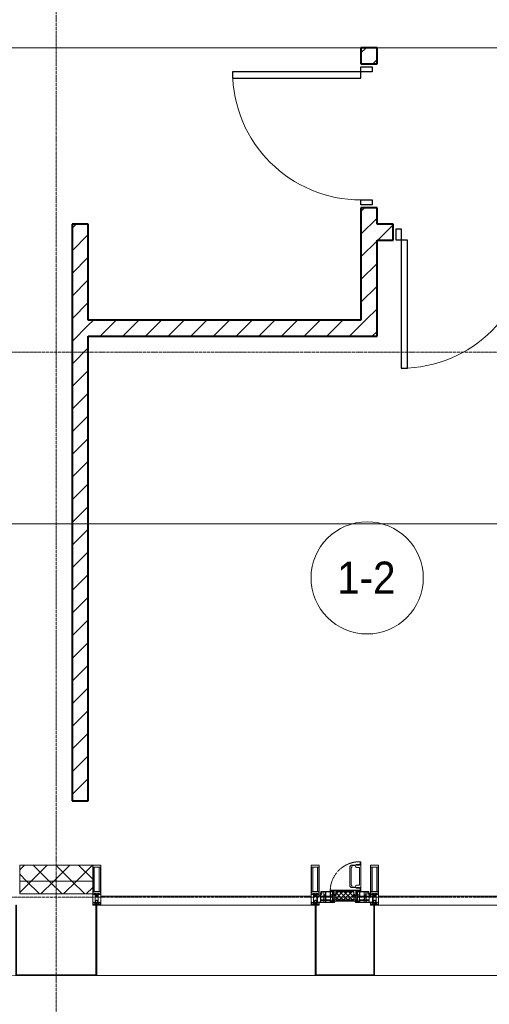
# Model space of a CAD drawing. Header units: millimetres. Extents: x 5617 to 106049, y 7718 to 209339.
# Tile 35 of 63: x 51491 to 54419, y 14731 to 20875. Entities that reach past the tile are written whole.
import ezdxf

# ---------------------------------------------------------------- set-up
doc = ezdxf.new("R2010")
doc.units = ezdxf.units.MM
for name, pattern in [('-D1-02х01', [3, 2, -1]), ('ADSK_Линия сетки', [25, 20, -2.5, 0, -2.5]), ('Линия сетки', [25, 20, -2.5, 0, -2.5])]:
    doc.linetypes.add(name, pattern=pattern)
for name, color, linetype, lineweight in [('Двери', 7, 'Continuous', 18), ('Импосты витража', 7, 'Continuous', 18), ('Колонны', 7, 'Continuous', 18), ('Марки помещений', 7, 'Continuous', 20), ('Окна', 7, 'Continuous', 18), ('Оси', 7, 'Continuous', 9), ('Панели витража', 7, 'Continuous', 18), ('Перекрытия', 7, 'Continuous', 18), ('Стены разрез', 7, 'Continuous', 40), ('Стены штриховка', 7, 'Continuous', 40), ('Форма', 7, 'Continuous', 18), ('Элементы узлов', 7, 'Continuous', 18)]:
    doc.layers.add(name, color=color, linetype=linetype, lineweight=lineweight)
doc.styles.add('Arial_3', font='arial.ttf', dxfattribs={"width": 0.9, "height": 200})
pattern_1 = [(45, (0, 0), (-70.71068, 70.71068), [])]
pattern_2 = [(45, (0, 0), (-70.71068, 70.71068), []), (135, (0, 0), (-70.71068, -70.71068), [])]

# ---------------------------------------------------------------- blocks, each defined once
blk = doc.blocks.new('A_DOR_Door - Вн_3_Одинарная_900x2100-2977806-МКСС_К4_L18_61_500_')
at = {"layer": 'Двери', "color": 253, "lineweight": 30, "true_color": 0xaaaaaa}
for p, q in [((-430, 20), (-400, 20)), ((-430, -50), (-430, 20)), ((-400, 20), (-400, -50)), ((400, -50), (400, 20)), ((400, 20), (430, 20)), ((430, 20), (430, -50)), ((-400, -50), (-430, -50)), ((-400, -50), (-400, -850)), ((-360, -50), (-400, -50)), ((-400, -50), (-400, -850)), ((-360, -850), (-360, -50)), ((430, -50), (400, -50)), ((-400, -850), (-360, -850))]:
    blk.add_line(p, q, dxfattribs=at)
at = {"layer": 'Двери', "color": 254, "lineweight": 9, "true_color": 0xd4d4d4}
blk.add_arc((-400, -50), 800, 270, 0, dxfattribs=at)
blk = doc.blocks.new('135_SLK_K4_AR_rvt-1-МКСС_К4_L18_61_500_')
at = {"layer": 'Стены разрез', "lineweight": 9, "true_color": 0xaaaaaa}
h = blk.add_hatch(dxfattribs=at)
h.set_pattern_fill('FP_3', color=253, style=0, pattern_type=2)
h.set_pattern_definition(pattern_1)
h.paths.add_polyline_path([(127950, 19000), (127950, 19700), (127850, 19700), (127850, 19000)])
h.paths.add_polyline_path([(127950, 20600), (127950, 20700), (127850, 20700), (127850, 20600)])
h = blk.add_hatch(dxfattribs=at)
h.set_pattern_fill('FP_3', color=253, style=0, pattern_type=2)
h.set_pattern_definition(pattern_1)
h.paths.add_polyline_path([(126150, 16000), (126150, 19600), (126050, 19600), (126050, 16000)])
h = blk.add_hatch(dxfattribs=at)
h.set_pattern_fill('FP_3', color=253, style=0, pattern_type=2)
h.set_pattern_definition(pattern_1)
h.paths.add_polyline_path([(129650, 19500), (129750, 19500), (129750, 19600), (128950, 19600), (128950, 19500)])
h.paths.add_polyline_path([(128050, 19500), (128050, 19600), (127950, 19600), (127950, 19500)])
h = blk.add_hatch(dxfattribs=at)
h.set_pattern_fill('FP_3', color=253, style=0, pattern_type=2)
h.set_pattern_definition(pattern_1)
h.paths.add_polyline_path([(127950, 18900), (127950, 19000), (126150, 19000), (126150, 18900)])
at = {"layer": 'Перекрытия', "color": 253, "true_color": 0xaaaaaa}
for p, q in [((127850, 20700), (125150, 20700)), ((130100, 20700), (127950, 20700))]:
    blk.add_line(p, q, dxfattribs=at)
at = {"layer": 'Стены разрез', "color": 253, "true_color": 0xaaaaaa}
for p, q in [((127950, 20700), (127850, 20700)), ((127850, 20700), (127850, 20600)), ((127950, 20600), (127950, 20700)), ((127850, 20600), (127950, 20600)), ((127950, 19700), (127850, 19700)), ((127850, 19700), (127850, 19000)), ((127950, 19600), (127950, 19700)), ((126050, 19600), (126050, 16000)), ((126150, 19600), (126050, 19600)), ((126150, 19000), (126150, 19600)), ((128050, 19600), (127950, 19600)), ((128050, 19500), (128050, 19600)), ((127950, 19000), (127950, 19500)), ((127950, 19500), (128050, 19500)), ((127850, 19000), (126150, 19000)), ((127950, 18900), (127950, 19000)), ((126150, 16000), (126150, 18900)), ((126150, 18900), (127950, 18900)), ((126050, 16000), (126150, 16000))]:
    blk.add_line(p, q, dxfattribs=at)
at = {"layer": 'Двери', "color": 253, "lineweight": 18, "true_color": 0xaaaaaa, "rotation": 270}
blk.add_blockref('A_DOR_Door - Вн_3_Одинарная_900x2100-2977806-МКСС_К4_L18_61_500_', (127900, 20150), dxfattribs=at)
at = {"layer": 'Двери', "color": 253, "lineweight": 18, "true_color": 0xaaaaaa}
blk.add_blockref('A_DOR_Door - Вн_3_Одинарная_900x2100-2977806-МКСС_К4_L18_61_500_', (128500, 19550), dxfattribs=at)
blk = doc.blocks.new('System Panel - A_PAN_Glass-7508020-МКСС_К4_L18_61_500_')
at = {"layer": 'Панели витража', "color": 253, "lineweight": 5, "true_color": 0xaaaaaa}
for p, q in [((656.25, 55), (-656.25, 55)), ((-656.25, 55), (-656.25, 0)), ((-656.25, 0), (656.25, 0)), ((656.25, 0), (656.25, 55))]:
    blk.add_line(p, q, dxfattribs=at)
blk = doc.blocks.new('A_PAN_Створка - 383мм-7508021-МКСС_К4_L18_61_500_')
at = {"layer": 'Панели витража', "lineweight": 5}
h = blk.add_hatch(dxfattribs=at)
h.set_pattern_fill('FP_5', color=256, style=0, pattern_type=2)
h.set_pattern_definition([(45, (-127750, -15350), (-14.1421356, 14.1421356), []), (135, (-127750, -15350), (-14.1421356, -14.1421356), [])])
h.paths.add_polyline_path([(-54.5, 31.8), (54.5, 31.8), (54.9, 34.1), (57.2, 36.4), (57.2, 60.8), (54.6, 63.4), (53.6, 82.7), (-54.6, 81.8), (-54.6, 63.4), (-57.2, 60.8), (-57.2, 36.4), (-54.9, 34.1)])
at = {"layer": 'Окна', "lineweight": 5}
for p, q in [((39.7, 249), (31.1, 240.4)), ((70.1, 249), (39.7, 249)), ((45.9, 246.8), (45, 244.7)), ((63.3, 246.8), (45.9, 246.8)), ((64.1, 245), (63.3, 246.8)), ((70.1, 252.9), (70.1, 249)), ((95.1, 252.9), (70.1, 252.9)), ((74.1, 248.4), (74.1, 252.9)), ((89.1, 248.4), (74.1, 248.4)), ((89.1, 252.9), (89.1, 248.4)), ((93.1, 248.4), (93.1, 252.9)), ((97.9, 248.4), (93.1, 248.4)), ((95.1, 270.5), (95.1, 252.9)), ((99.6, 270.5), (95.1, 270.5)), ((97.9, 262.4), (95.1, 262.4)), ((97.9, 262.4), (97.9, 248.4)), ((99.6, 270.5), (99.6, 87.5)), ((31.1, 117.6), (31.1, 240.4)), ((41.4, 234.2), (39.1, 233.8)), ((39.1, 179), (39.1, 233.8)), ((41.4, 234.2), (43.5, 236.3)), ((45, 244.7), (42.3, 239.8)), ((42.3, 239.8), (43.5, 236.3)), ((64.1, 245), (66.7, 241)), ((66.7, 241), (68.6, 239.7)), ((68.6, 239.7), (68.6, 236.4)), ((68.6, 236.4), (71.1, 233.9)), ((71.1, 233.9), (89.5, 233.9)), ((89.5, 233.9), (90.6, 232.8)), ((90.6, 125.2), (90.6, 232.8)), ((39.1, 179), (39.1, 124.2)), ((41.4, 123.8), (39.1, 124.2)), ((41.4, 123.8), (43.5, 121.7)), ((68.6, 121.6), (71.1, 124.1)), ((71.1, 124.1), (89.5, 124.1)), ((89.5, 124.1), (90.6, 125.2)), ((-153, 73.5), (-150, 73.5)), ((-153, 60), (-153, 73.5)), ((-150, 84), (-78, 84)), ((-150, 73.5), (-150, 84)), ((-91.5, 92), (91.5, 92)), ((-91.5, 87.5), (-91.5, 92)), ((-73.9, 87.5), (-91.5, 87.5)), ((-78, 84), (-78, 23.5)), ((-73.9, 62.5), (-73.9, 87.5)), ((-70, 62.5), (-73.9, 62.5)), ((-70, 32.1), (-70, 62.5)), ((39.7, 109), (31.1, 117.6)), ((70.1, 109), (39.7, 109)), ((42.3, 118.2), (43.5, 121.7)), ((45, 113.3), (42.3, 118.2)), ((45.9, 111.2), (45, 113.3)), ((63.3, 111.2), (45.9, 111.2)), ((64.1, 113), (63.3, 111.2)), ((64.1, 113), (66.7, 117)), ((66.7, 117), (68.6, 118.3)), ((68.6, 118.3), (68.6, 121.6)), ((70, 62.5), (70, 32.1)), ((73.9, 62.5), (70, 62.5)), ((70.1, 105.1), (70.1, 109)), ((95.1, 105.1), (70.1, 105.1)), ((73.9, 87.5), (73.9, 62.5)), ((91.5, 87.5), (73.9, 87.5)), ((74.1, 109.6), (74.1, 105.1)), ((89.1, 109.6), (74.1, 109.6)), ((78, 84), (150, 84)), ((78, 23.5), (78, 84)), ((89.1, 105.1), (89.1, 109.6)), ((91.5, 92), (91.5, 87.5)), ((93.1, 109.6), (93.1, 105.1)), ((97.9, 109.6), (93.1, 109.6)), ((95.1, 87.5), (95.1, 105.1)), ((97.9, 95.6), (95.1, 95.6)), ((99.6, 87.5), (95.1, 87.5)), ((97.9, 95.6), (97.9, 109.6)), ((150, 84), (150, 73.5)), ((150, 73.5), (153, 73.5)), ((153, 73.5), (153, 60)), ((-171, 57), (-156, 57)), ((-171, 17), (-171, 57)), ((-67.9, 17), (-171, 17)), ((-78, 23.5), (-67.9, 23.5)), ((-61.4, 23.5), (-70, 32.1)), ((-67.9, 23.5), (-64.6, 26.8)), ((-67.9, 17), (-67.9, 23.5)), ((-61.4, 23.5), (-67.9, 17)), ((-64.6, 26.8), (-61.4, 23.5)), ((61.4, 23.5), (-61.4, 23.5)), ((70, 32.1), (61.4, 23.5)), ((61.4, 23.5), (64.6, 26.8)), ((67.9, 17), (61.4, 23.5)), ((64.6, 26.8), (67.9, 23.5)), ((67.9, 23.5), (67.9, 17)), ((67.9, 23.5), (78, 23.5)), ((171, 17), (67.9, 17)), ((156, 57), (171, 57)), ((171, 57), (171, 17))]:
    blk.add_line(p, q, dxfattribs=at)
at = {"layer": 'Окна', "color": 253, "lineweight": 5, "true_color": 0xaaaaaa}
for p, q in [((-152, 20), (-152, 73.5)), ((-150.5, 69.5), (-150.5, 73.5)), ((-145, 69.5), (-150.5, 69.5)), ((-150.5, 33.6), (-150.5, 68)), ((-150.5, 68), (-143.5, 68)), ((-148.5, 82.5), (-132.4, 82.5)), ((-148.5, 81), (-148.5, 82.5)), ((-143.5, 81), (-148.5, 81)), ((-145, 69.5), (-145, 79.5)), ((-143.5, 68), (-143.5, 81)), ((-132.4, 56.6), (-132.4, 82.5)), ((-131, 82.5), (-120.8, 82.5)), ((-131, 82.5), (-131, 64.6)), ((-131, 64.6), (-120.8, 64.6)), ((-131, 56.5), (-131, 62.6)), ((-120.8, 62.6), (-131, 62.6)), ((-120.8, 82.5), (-120.8, 64.6)), ((-120.8, 56.5), (-120.8, 62.6)), ((-119.3, 82.5), (-92.5, 82.5)), ((-119.3, 56.6), (-119.3, 82.5)), ((-92.5, 56.6), (-92.5, 82.5)), ((-90.8, 82.5), (-79.5, 82.5)), ((-90.8, 64.6), (-90.8, 82.5)), ((-80.1, 64.6), (-90.8, 64.6)), ((-90.8, 62.7), (-90.8, 56.6)), ((-80.4, 62.7), (-90.8, 62.7)), ((-85, 84), (-85, 87.5)), ((-85, 87.5), (-78, 87.5)), ((-78, 84), (-85, 84)), ((-80.4, 61.1), (-80.4, 62.7)), ((-80.1, 66.1), (-80.1, 64.6)), ((-78, 66.1), (-80.1, 66.1)), ((-79.5, 82.5), (-79.5, 80.6)), ((-79.5, 80.6), (-78, 80.6)), ((-78, 87.5), (-78, 84)), ((-78, 66.1), (-78, 61.1)), ((78, 87.5), (78, 84)), ((85, 87.5), (78, 87.5)), ((78, 84), (85, 84)), ((79.5, 80.6), (78, 80.6)), ((78, 66.1), (78, 61.1)), ((78, 66.1), (80.1, 66.1)), ((90.8, 82.5), (79.5, 82.5)), ((79.5, 82.5), (79.5, 80.6)), ((80.1, 66.1), (80.1, 64.6)), ((80.1, 64.6), (90.8, 64.6)), ((80.4, 62.7), (90.8, 62.7)), ((80.4, 61.1), (80.4, 62.7)), ((85, 84), (85, 87.5)), ((90.8, 64.6), (90.8, 82.5)), ((90.8, 62.7), (90.8, 56.6)), ((119.3, 82.5), (92.5, 82.5)), ((92.5, 56.6), (92.5, 82.5)), ((119.3, 56.6), (119.3, 82.5)), ((120.8, 82.5), (120.8, 64.6)), ((131, 82.5), (120.8, 82.5)), ((131, 64.6), (120.8, 64.6)), ((120.8, 56.5), (120.8, 62.6)), ((120.8, 62.6), (131, 62.6)), ((131, 82.5), (131, 64.6)), ((131, 56.5), (131, 62.6)), ((132.4, 56.6), (132.4, 82.5)), ((148.5, 82.5), (132.4, 82.5)), ((143.5, 81), (148.5, 81)), ((143.5, 68), (143.5, 81)), ((150.5, 68), (143.5, 68)), ((145, 69.5), (145, 79.5)), ((145, 69.5), (150.5, 69.5)), ((148.5, 81), (148.5, 82.5)), ((150.5, 69.5), (150.5, 73.5)), ((150.5, 33.6), (150.5, 68)), ((152, 20), (152, 73.5)), ((-171, 55.5), (-152, 55.5)), ((-171, 18.5), (-153.5, 18.5)), ((-153.5, 18.5), (-152, 20)), ((-150.5, 56.6), (-132.4, 56.6)), ((-136.4, 52.4), (-150.5, 52.4)), ((-136.3, 33.6), (-150.5, 33.6)), ((-150.5, 29.4), (-132.4, 29.4)), ((-150.5, 17), (-150.5, 29.4)), ((-132.4, 18.6), (-150.5, 18.6)), ((-137.2, 54.8), (-135.8, 50.8)), ((-132.5, 54.8), (-137.2, 54.8)), ((-137.2, 31), (-135.8, 35)), ((-132.5, 31), (-137.2, 31)), ((-132.1, 49), (-135.8, 50.8)), ((-132.1, 36.8), (-135.8, 35)), ((-132.5, 53.8), (-133.4, 52)), ((-133.4, 52), (-130.1, 50.4)), ((-133.4, 33.7), (-130.1, 35.3)), ((-132.5, 31.9), (-133.4, 33.7)), ((-132.5, 53.8), (-132.5, 54.8)), ((-132.5, 31.9), (-132.5, 31)), ((-132.4, 29.4), (-132.4, 18.6)), ((-132.1, 49), (-132.1, 36.8)), ((-131, 56.5), (-120.8, 56.5)), ((-131, 55.1), (-131, 52.7)), ((-120.8, 55.1), (-131, 55.1)), ((-129.4, 51.1), (-131, 52.7)), ((-129.4, 34.6), (-131, 33)), ((-131, 30.9), (-131, 33)), ((-120.8, 30.9), (-131, 30.9)), ((-131, 29.5), (-120.8, 29.5)), ((-131, 18.2), (-131, 29.5)), ((-120.8, 18.2), (-131, 18.2)), ((-130.1, 50.4), (-129.4, 51.1)), ((-130.1, 35.3), (-130.1, 50.4)), ((-130.1, 35.3), (-129.4, 34.6)), ((-122.4, 51.1), (-120.8, 52.7)), ((-121.7, 50.4), (-122.4, 51.1)), ((-121.7, 35.3), (-122.4, 34.6)), ((-122.4, 34.6), (-120.8, 33)), ((-118.4, 52), (-121.7, 50.4)), ((-121.7, 35.3), (-121.7, 50.4)), ((-118.4, 33.7), (-121.7, 35.3)), ((-120.8, 55.1), (-120.8, 52.7)), ((-120.8, 30.9), (-120.8, 33)), ((-120.8, 18.2), (-120.8, 29.5)), ((-119.7, 49), (-115.9, 50.8)), ((-119.7, 49), (-119.7, 36.8)), ((-119.7, 36.8), (-115.9, 35)), ((-92.5, 56.6), (-119.3, 56.6)), ((-119.3, 54.8), (-114.6, 54.8)), ((-119.3, 53.8), (-119.3, 54.8)), ((-119.3, 53.8), (-118.4, 52)), ((-119.3, 31.9), (-118.4, 33.7)), ((-119.3, 31.9), (-119.3, 31)), ((-119.3, 31), (-114.6, 31)), ((-92.5, 29.4), (-119.3, 29.4)), ((-119.3, 29.4), (-119.3, 18.6)), ((-119.3, 18.6), (-92.5, 18.6)), ((-114.6, 54.8), (-115.9, 50.8)), ((-114.6, 31), (-115.9, 35)), ((-94.1, 33.5), (-115.4, 33.5)), ((-94.1, 52.5), (-115.3, 52.5)), ((-89.9, 50.9), (-94.1, 52.5)), ((-89.9, 35.1), (-94.1, 33.5)), ((-92.5, 18.6), (-92.5, 29.4)), ((-90.8, 56.6), (-85.9, 56.6)), ((-90.8, 18.5), (-90.8, 29.4)), ((-90.8, 29.4), (-85.9, 29.4)), ((-87.3, 18.5), (-90.8, 18.5)), ((-89.9, 52.2), (-88.6, 53.5)), ((-89.9, 52.2), (-89.9, 50.9)), ((-89.9, 35.1), (-89.9, 50.9)), ((-89.9, 32.5), (-89.9, 35.1)), ((-85.9, 32.5), (-89.9, 32.5)), ((-85.9, 53.5), (-88.6, 53.5)), ((-87.3, 21.9), (-85.9, 21.9)), ((-87.3, 20.4), (-87.3, 21.9)), ((-87.3, 20.4), (-87.3, 18.5)), ((-84.8, 20.4), (-87.3, 20.4)), ((-85.9, 56.6), (-85.9, 53.5)), ((-85.9, 53.5), (-78, 45.6)), ((-85.9, 29.4), (-85.9, 32.5)), ((-85.9, 21.9), (-85.9, 29.4)), ((-85.9, 18.2), (-85.9, 20.4)), ((-75.9, 18.2), (-85.9, 18.2)), ((-83.4, 20.4), (-84.8, 20.4)), ((-70, 33.8), (-83.4, 20.4)), ((-78, 61.1), (-80.4, 61.1)), ((-78, 45.6), (-78, 36.8)), ((-78, 36.8), (-70, 36.8)), ((-75.9, 23.5), (-73, 23.5)), ((-75.9, 21.5), (-75.9, 23.5)), ((-75.9, 21.5), (-75.9, 18.2)), ((-74.9, 21.5), (-75.9, 21.5)), ((-74.9, 17.9), (-74.9, 21.5)), ((-68.9, 17.9), (-74.9, 17.9)), ((-67.2, 29.3), (-73, 23.5)), ((-70, 36.8), (-70, 33.8)), ((-68.9, 21.5), (-68.9, 17.9)), ((-67.9, 21.5), (-68.9, 21.5)), ((-67.9, 23.5), (-64.6, 26.8)), ((-67.9, 21.5), (-67.9, 23.5)), ((-64.6, 26.8), (-67.2, 29.3)), ((64.6, 26.8), (67.2, 29.3)), ((67.9, 23.5), (64.6, 26.8)), ((67.2, 29.3), (73, 23.5)), ((67.9, 21.5), (67.9, 23.5)), ((67.9, 21.5), (68.9, 21.5)), ((68.9, 21.5), (68.9, 17.9)), ((68.9, 17.9), (74.9, 17.9)), ((70, 36.8), (70, 33.8)), ((78, 36.8), (70, 36.8)), ((70, 33.8), (83.4, 20.4)), ((75.9, 23.5), (73, 23.5)), ((74.9, 21.5), (75.9, 21.5)), ((74.9, 17.9), (74.9, 21.5)), ((75.9, 21.5), (75.9, 23.5)), ((75.9, 21.5), (75.9, 18.2)), ((75.9, 18.2), (85.9, 18.2)), ((78, 61.1), (80.4, 61.1)), ((85.9, 53.5), (78, 45.6)), ((78, 45.6), (78, 36.8)), ((83.4, 20.4), (84.8, 20.4)), ((84.8, 20.4), (87.3, 20.4)), ((85.9, 56.6), (85.9, 53.5)), ((90.8, 56.6), (85.9, 56.6)), ((85.9, 53.5), (88.6, 53.5)), ((85.9, 32.5), (89.9, 32.5)), ((85.9, 29.4), (85.9, 32.5)), ((85.9, 21.9), (85.9, 29.4)), ((90.8, 29.4), (85.9, 29.4)), ((87.3, 21.9), (85.9, 21.9)), ((85.9, 18.2), (85.9, 20.4)), ((87.3, 20.4), (87.3, 21.9)), ((87.3, 20.4), (87.3, 18.5)), ((87.3, 18.5), (90.8, 18.5)), ((89.9, 52.2), (88.6, 53.5)), ((89.9, 50.9), (94.1, 52.5)), ((89.9, 52.2), (89.9, 50.9)), ((89.9, 35.1), (89.9, 50.9)), ((89.9, 35.1), (94.1, 33.5)), ((89.9, 32.5), (89.9, 35.1)), ((90.8, 18.5), (90.8, 29.4)), ((92.5, 56.6), (119.3, 56.6)), ((92.5, 18.6), (92.5, 29.4)), ((92.5, 29.4), (119.3, 29.4)), ((119.3, 18.6), (92.5, 18.6)), ((94.1, 52.5), (115.3, 52.5)), ((94.1, 33.5), (115.4, 33.5)), ((114.6, 54.8), (115.9, 50.8)), ((119.3, 54.8), (114.6, 54.8)), ((114.6, 31), (115.9, 35)), ((119.3, 31), (114.6, 31)), ((119.7, 49), (115.9, 50.8)), ((119.7, 36.8), (115.9, 35)), ((119.3, 53.8), (118.4, 52)), ((118.4, 52), (121.7, 50.4)), ((118.4, 33.7), (121.7, 35.3)), ((119.3, 31.9), (118.4, 33.7)), ((119.3, 53.8), (119.3, 54.8)), ((119.3, 31.9), (119.3, 31)), ((119.3, 29.4), (119.3, 18.6)), ((119.7, 49), (119.7, 36.8)), ((131, 56.5), (120.8, 56.5)), ((120.8, 55.1), (120.8, 52.7)), ((120.8, 55.1), (131, 55.1)), ((122.4, 51.1), (120.8, 52.7)), ((122.4, 34.6), (120.8, 33)), ((120.8, 30.9), (120.8, 33)), ((120.8, 30.9), (131, 30.9)), ((120.8, 18.2), (120.8, 29.5)), ((131, 29.5), (120.8, 29.5)), ((120.8, 18.2), (131, 18.2)), ((121.7, 50.4), (122.4, 51.1)), ((121.7, 35.3), (121.7, 50.4)), ((121.7, 35.3), (122.4, 34.6)), ((129.4, 51.1), (131, 52.7)), ((130.1, 50.4), (129.4, 51.1)), ((130.1, 35.3), (129.4, 34.6)), ((129.4, 34.6), (131, 33)), ((133.4, 52), (130.1, 50.4)), ((130.1, 35.3), (130.1, 50.4)), ((133.4, 33.7), (130.1, 35.3)), ((131, 55.1), (131, 52.7)), ((131, 30.9), (131, 33)), ((131, 18.2), (131, 29.5)), ((132.1, 49), (135.8, 50.8)), ((132.1, 49), (132.1, 36.8)), ((132.1, 36.8), (135.8, 35)), ((150.5, 56.6), (132.4, 56.6)), ((150.5, 29.4), (132.4, 29.4)), ((132.4, 29.4), (132.4, 18.6)), ((132.4, 18.6), (150.5, 18.6)), ((132.5, 54.8), (137.2, 54.8)), ((132.5, 53.8), (132.5, 54.8)), ((132.5, 53.8), (133.4, 52)), ((132.5, 31.9), (133.4, 33.7)), ((132.5, 31.9), (132.5, 31)), ((132.5, 31), (137.2, 31)), ((137.2, 54.8), (135.8, 50.8)), ((137.2, 31), (135.8, 35)), ((136.3, 33.6), (150.5, 33.6)), ((136.4, 52.4), (150.5, 52.4)), ((150.5, 17), (150.5, 29.4)), ((171, 55.5), (152, 55.5)), ((153.5, 18.5), (152, 20)), ((171, 18.5), (153.5, 18.5))]:
    blk.add_line(p, q, dxfattribs=at)
at = {"layer": 'Окна', "linetype": '-D1-02х01', "lineweight": 5}
blk.add_arc((91.4, 87.5), 183, 88.85546, 178.59095, dxfattribs=at)
at = {"layer": 'Окна', "lineweight": 5}
for centre, start, end in [((-156, 60), 270, 360), ((156, 60), 180, 270)]:
    blk.add_arc(centre, 3, start, end, dxfattribs=at)
at = {"layer": 'Элементы узлов', "color": 253, "lineweight": 5, "true_color": 0xaaaaaa}
for p, q in [((-91.5, 92), (-91.5, 87.5)), ((-91.5, 92), (91.5, 92)), ((-91.5, 87.5), (-73.9, 87.5)), ((-83.4, 90.3), (-69.4, 90.3)), ((-83.4, 90.3), (-83.4, 87.5)), ((-73.9, 87.5), (-73.9, 62.5)), ((-69.4, 85.5), (-73.9, 85.5)), ((-73.9, 81.5), (-69.4, 81.5)), ((-69.4, 66.5), (-73.9, 66.5)), ((-73.9, 62.5), (-70, 62.5)), ((-70, 62.5), (-70, 32.1)), ((-69.4, 90.3), (-69.4, 85.5)), ((-69.4, 81.5), (-69.4, 66.5)), ((-67.9, 89.3), (-66.9, 90.3)), ((-67.9, 62.5), (-67.9, 89.3)), ((-61.7, 62.5), (-67.9, 62.5)), ((-66.9, 90.3), (-57.4, 90.3)), ((-60.1, 67.7), (-61.7, 64.9)), ((-61.7, 64.9), (-61.7, 62.5)), ((-56.4, 67.7), (-60.1, 67.7)), ((-57.4, 90.3), (-56.4, 89.4)), ((-57.4, 61), (-54.9, 63.5)), ((-54.6, 63.4), (-57.2, 60.8)), ((-56.4, 89.4), (-56.4, 67.7)), ((-53.9, 90.3), (-54.9, 89.3)), ((-54.9, 89.3), (-54.9, 85.6)), ((-54.9, 85.6), (-53.9, 84.6)), ((-54.9, 81.9), (-53.8, 83)), ((-54.9, 63.5), (-54.9, 81.9)), ((-53.6, 82.7), (-54.6, 81.8)), ((-54.6, 81.8), (-54.6, 63.4)), ((53.9, 90.3), (-53.9, 90.3)), ((-53.9, 84.6), (53.9, 84.6)), ((53.8, 83), (-53.8, 83)), ((53.6, 82.7), (-53.6, 82.7)), ((54.6, 81.8), (53.6, 82.7)), ((54.9, 81.9), (53.8, 83)), ((53.9, 90.3), (54.9, 89.3)), ((54.9, 85.6), (53.9, 84.6)), ((54.6, 63.4), (54.6, 81.8)), ((57.2, 60.8), (54.6, 63.4)), ((54.9, 89.3), (54.9, 85.6)), ((54.9, 63.5), (54.9, 81.9)), ((57.4, 61), (54.9, 63.5)), ((57.4, 90.3), (56.4, 89.4)), ((56.4, 89.4), (56.4, 67.7)), ((56.4, 67.7), (60.1, 67.7)), ((66.9, 90.3), (57.4, 90.3)), ((60.1, 67.7), (61.7, 64.9)), ((61.7, 64.9), (61.7, 62.5)), ((61.7, 62.5), (67.9, 62.5)), ((67.9, 89.3), (66.9, 90.3)), ((67.9, 62.5), (67.9, 89.3)), ((69.4, 90.3), (69.4, 85.5)), ((83.4, 90.3), (69.4, 90.3)), ((69.4, 85.5), (73.9, 85.5)), ((69.4, 81.5), (69.4, 66.5)), ((73.9, 81.5), (69.4, 81.5)), ((69.4, 66.5), (73.9, 66.5)), ((70, 62.5), (70, 32.1)), ((73.9, 62.5), (70, 62.5)), ((91.5, 87.5), (73.9, 87.5)), ((73.9, 87.5), (73.9, 62.5)), ((83.4, 90.3), (83.4, 87.5)), ((91.5, 92), (91.5, 87.5)), ((-70, 32.1), (-61.4, 23.5)), ((-66, 56.5), (-67.8, 55.7)), ((-67.8, 55.7), (-67.8, 38.3)), ((-67.8, 38.3), (-65.7, 37.4)), ((-66, 56.5), (-62, 59.1)), ((-65.7, 37.4), (-60.8, 34.7)), ((-62, 59.1), (-60.7, 61)), ((61.4, 23.5), (-61.4, 23.5)), ((-60.8, 34.7), (-57.3, 35.9)), ((-60.7, 61), (-57.4, 61)), ((-55.2, 33.8), (-57.3, 35.9)), ((-57.2, 60.8), (-57.2, 36.4)), ((-57.2, 36.4), (-54.9, 34.1)), ((-55.2, 33.8), (-54.8, 31.5)), ((-54.9, 34.1), (-54.5, 31.8)), ((-53.9, 30.5), (-54.9, 29.5)), ((-54.9, 29.5), (-54.9, 25.8)), ((-54.9, 25.8), (-53.9, 24.8)), ((0, 31.5), (-54.8, 31.5)), ((-54.5, 31.8), (54.5, 31.8)), ((53.9, 30.5), (-53.9, 30.5)), ((-53.9, 24.8), (53.9, 24.8)), ((0, 31.5), (54.8, 31.5)), ((53.9, 30.5), (54.9, 29.5)), ((54.9, 25.8), (53.9, 24.8)), ((54.5, 31.8), (54.9, 34.1)), ((55.2, 33.8), (54.8, 31.5)), ((54.9, 34.1), (57.2, 36.4)), ((54.9, 29.5), (54.9, 25.8)), ((55.2, 33.8), (57.3, 35.9)), ((57.2, 36.4), (57.2, 60.8)), ((60.8, 34.7), (57.3, 35.9)), ((60.7, 61), (57.4, 61)), ((62, 59.1), (60.7, 61)), ((65.7, 37.4), (60.8, 34.7)), ((70, 32.1), (61.4, 23.5)), ((66, 56.5), (62, 59.1)), ((67.8, 38.3), (65.7, 37.4)), ((66, 56.5), (67.8, 55.7)), ((67.8, 55.7), (67.8, 38.3))]:
    blk.add_line(p, q, dxfattribs=at)
blk = doc.blocks.new('Rectangular Mullion - 50Wx250H-2623690-МКСС_К4_L18_61_500_')
at = {"layer": 'Элементы узлов', "color": 253, "lineweight": 5, "true_color": 0xaaaaaa}
for p, q in [((-25, 65.2), (-25, 250)), ((-25, 250), (0, 250)), ((25, 250), (0, 250)), ((25, 65.2), (25, 250)), ((-23, 237.3), (0, 237.3)), ((-23, 237.3), (-23, 73.6)), ((-14.9, 84), (-14.9, 237.3)), ((23, 237.3), (0, 237.3)), ((14.9, 84), (14.9, 237.3)), ((23, 237.3), (23, 73.6)), ((-14, 65.2), (-25, 65.2)), ((0, 84), (-23, 84)), ((-0.5, 73.6), (-23, 73.6)), ((-14, 71.3), (-14, 65.2)), ((-10, 71.3), (-14, 71.3)), ((-10, 53), (-10, 71.3)), ((-7, 65.2), (-5.9, 67.3)), ((-7, 65.2), (-7, 54.7)), ((-4.1, 67.3), (-5.9, 67.3)), ((-4.1, 67.3), (-2.9, 65.1)), ((-2.9, 65.1), (-2.9, 54.6)), ((0, 84), (23, 84)), ((0.5, 73.6), (23, 73.6)), ((4.1, 67.3), (2.9, 65.1)), ((2.9, 65.1), (2.9, 54.6)), ((4.1, 67.3), (5.9, 67.3)), ((7, 65.2), (5.9, 67.3)), ((7, 65.2), (7, 54.7)), ((10, 71.3), (14, 71.3)), ((10, 53), (10, 71.3)), ((14, 71.3), (14, 65.2)), ((14, 65.2), (25, 65.2)), ((-23.8, 14.6), (-25, 14.2)), ((-25, 0), (-25, 14.2)), ((-22.3, 17), (-23.8, 17)), ((-23.8, 17), (-23.8, 14.6)), ((-22.5, 10.6), (-23.8, 14.6)), ((-22.5, 10.6), (-23.7, 9.9)), ((-23.7, 1.3), (-23.7, 9.9)), ((-23.7, 1.3), (-11.8, 1.3)), ((-23.2, 10.2), (-22.5, 8)), ((-22.5, 8), (-22.5, 4.5)), ((-21.3, 4.5), (-22.5, 4.5)), ((-22.3, 17), (-22.3, 16)), ((-22.3, 16), (-21.3, 16)), ((-19, 17.6), (-21.3, 16)), ((-21.3, 4.5), (-21.3, 6.5)), ((-21.3, 6.5), (-14.2, 6.5)), ((-18.4, 16.6), (-19, 17.6)), ((-7.4, 16.6), (-18.4, 16.6)), ((-14.2, 6.5), (-14.2, 4.5)), ((-13.2, 4.5), (-14.2, 4.5)), ((-13.2, 4.5), (-12.2, 7.2)), ((-12.7, 7.6), (-11.3, 11.4)), ((-12.7, 7.6), (-11.8, 6.9)), ((-12.2, 9), (-12.2, 14.8)), ((-12.2, 14.8), (0, 14.8)), ((-11.8, 1.3), (-11.8, 6.9)), ((-10.5, 11.2), (-11.3, 11.4)), ((-10.5, 1.5), (-10.5, 11.2)), ((-4.8, 1.5), (-10.5, 1.5)), ((-8.7, 53), (-10, 53)), ((-10, 53), (-10, 17)), ((-10, 17), (-7.5, 17)), ((-8.7, 53), (-7, 54.7)), ((-8.5, 23), (-1.5, 30)), ((-8.5, 18.5), (-8.5, 23)), ((-7.5, 18.5), (-8.5, 18.5)), ((-7.5, 17), (-7.5, 18.5)), ((-7.4, 18), (-7.4, 16.6)), ((-2.6, 18), (-7.4, 18)), ((0, 8), (-4.8, 8)), ((-4.8, 1.5), (-4.8, 8)), ((-1.3, 53), (-2.9, 54.6)), ((-2.6, 18), (-2.6, 16.8)), ((-2.6, 16.8), (0, 16.8)), ((-1.5, 30), (0, 30)), ((0, 53), (-1.3, 53)), ((0, 53), (1.3, 53)), ((1.5, 30), (0, 30)), ((2.6, 16.8), (0, 16.8)), ((0, 14.8), (0, 16.8)), ((0, 14.8), (0, 16.8)), ((12.2, 14.8), (0, 14.8)), ((0, 0), (0, 8)), ((0, 8), (4.8, 8)), ((0, 0), (0, 8)), ((1.3, 53), (2.9, 54.6)), ((8.5, 23), (1.5, 30)), ((2.6, 18), (2.6, 16.8)), ((2.6, 18), (7.4, 18)), ((4.8, 1.5), (4.8, 8)), ((4.8, 1.5), (10.5, 1.5)), ((8.7, 53), (7, 54.7)), ((7.4, 18), (7.4, 16.6)), ((7.4, 16.6), (18.4, 16.6)), ((7.5, 18.5), (8.5, 18.5)), ((7.5, 17), (7.5, 18.5)), ((10, 17), (7.5, 17)), ((8.5, 18.5), (8.5, 23)), ((8.7, 53), (10, 53)), ((10, 53), (10, 17)), ((10.5, 11.2), (11.3, 11.4)), ((10.5, 1.5), (10.5, 11.2)), ((12.7, 7.6), (11.3, 11.4)), ((12.7, 7.6), (11.8, 6.9)), ((11.8, 1.3), (11.8, 6.9)), ((23.7, 1.3), (11.8, 1.3)), ((12.2, 9), (12.2, 14.8)), ((13.2, 4.5), (12.2, 7.2)), ((13.2, 4.5), (14.2, 4.5)), ((21.3, 6.5), (14.2, 6.5)), ((14.2, 6.5), (14.2, 4.5)), ((18.4, 16.6), (19, 17.6)), ((19, 17.6), (21.3, 16)), ((22.3, 16), (21.3, 16)), ((21.3, 4.5), (21.3, 6.5)), ((21.3, 4.5), (22.5, 4.5)), ((22.3, 17), (22.3, 16)), ((22.3, 17), (23.8, 17)), ((22.5, 10.6), (23.8, 14.6)), ((22.5, 10.6), (23.7, 9.9)), ((23.2, 10.2), (22.5, 8)), ((22.5, 8), (22.5, 4.5)), ((23.7, 1.3), (23.7, 9.9)), ((23.8, 17), (23.8, 14.6)), ((23.8, 14.6), (25, 14.2)), ((25, 0), (25, 14.2)), ((-25, 0), (0, 0)), ((25, 0), (0, 0))]:
    blk.add_line(p, q, dxfattribs=at)
for centre, start, end in [((-0.5, 73.1), 360, 90), ((0.5, 73.1), 90, 180)]:
    blk.add_arc(centre, 0.5, start, end, dxfattribs=at)
blk = doc.blocks.new('Rectangular Mullion - R_StandardFrame_50Wx250H-7505731-МКСС_К4_L18_61_500_')
at = {"layer": 'Импосты витража', "color": 253, "lineweight": 5, "true_color": 0xaaaaaa}
for p, q in [((-25, -250), (-25, 0)), ((-25, 0), (-5, 0)), ((0, 0), (25, 0)), ((25, 0), (25, -250)), ((25, -250), (-25, -250))]:
    blk.add_line(p, q, dxfattribs=at)
blk = doc.blocks.new('Rectangular Mullion - R_StandardFrame_50Wx250H-V50-МКСС_К4_L18_61_500_')
at = {"layer": 'Импосты витража', "color": 253, "lineweight": 5, "true_color": 0xaaaaaa}
for p, q in [((-25, -250), (-25, 0)), ((-25, 0), (0, 0)), ((5, 0), (25, 0)), ((25, 0), (25, -17)), ((25, -57), (25, -250)), ((25, -250), (-25, -250))]:
    blk.add_line(p, q, dxfattribs=at)
blk = doc.blocks.new('Rectangular Mullion - R_StandardFrame_50Wx250H-V51-МКСС_К4_L18_61_500_')
at = {"layer": 'Импосты витража', "color": 253, "lineweight": 5, "true_color": 0xaaaaaa}
for p, q in [((-25, -17), (-25, 0)), ((-25, 0), (-5, 0)), ((0, 0), (25, 0)), ((25, 0), (25, -250)), ((-25, -250), (-25, -57)), ((25, -250), (-25, -250))]:
    blk.add_line(p, q, dxfattribs=at)
blk = doc.blocks.new('A_SLK_PAN_Type1 - Прямой тип панели-6537758-МКСС_К4_L18_61_500_')
at = {"layer": 'Колонны', "lineweight": 5}
for p, q in [((-252.5, 440), (252.5, 440)), ((-252.5, 0), (-252.5, 440)), ((-247.5, 435), (-247.5, 0)), ((247.5, 435), (-247.5, 435)), ((247.5, 0), (247.5, 435)), ((252.5, 440), (252.5, 0)), ((-247.5, 0), (-252.5, 0)), ((252.5, 0), (247.5, 0))]:
    blk.add_line(p, q, dxfattribs=at)
blk = doc.blocks.new('A_SLK_PAN_Type1 - Прямой тип панели-6537760-МКСС_К4_L18_61_500_')
at = {"layer": 'Колонны', "lineweight": 5}
for p, q in [((-185, 440), (185, 440)), ((-185, 0), (-185, 440)), ((-180, 435), (-180, 0)), ((180, 435), (-180, 435)), ((180, 0), (180, 435)), ((185, 440), (185, 0)), ((-180, 0), (-185, 0)), ((185, 0), (180, 0))]:
    blk.add_line(p, q, dxfattribs=at)
blk = doc.blocks.new('135_SLK_K4_AR_FCD_rvt-1-МКСС_К4_L18_61_500_')
at = {"layer": 'Стены разрез', "lineweight": 5, "true_color": 0xaaaaaa}
h = blk.add_hatch(dxfattribs=at)
h.set_pattern_fill('FP_4', color=253, style=0, pattern_type=2)
h.set_pattern_definition(pattern_2)
h.paths.add_polyline_path([(125722.5, 15500), (126177.5, 15500), (126177.5, 15600), (125722.5, 15600)])
h = blk.add_hatch(dxfattribs=at)
h.set_pattern_fill('FP_4', color=253, style=0, pattern_type=2)
h.set_pattern_definition(pattern_2)
h.paths.add_polyline_path([(126047.6, 15420), (126177.5, 15420), (126177.5, 15500), (125722.5, 15500), (125722.5, 15420), (125768.6, 15420)])
at = {"layer": 'Стены разрез', "color": 253, "lineweight": 9, "true_color": 0xaaaaaa}
for p, q in [((126177.5, 15600), (125722.5, 15600)), ((125722.5, 15600), (125722.5, 15420)), ((126177.5, 15420), (126177.5, 15600)), ((125722.5, 15420), (126177.5, 15420))]:
    blk.add_line(p, q, dxfattribs=at)
at = {"layer": 'Стены штриховка', "color": 253, "lineweight": 9, "true_color": 0xaaaaaa}
blk.add_line((126177.5, 15500), (125722.5, 15500), dxfattribs=at)
at = {"layer": 'Форма', "color": 253, "lineweight": 9, "true_color": 0xaaaaaa}
blk.add_line((136800, 17730), (104349.2, 17730), dxfattribs=at)
at = {"layer": 'Форма', "color": 253, "lineweight": 5, "true_color": 0xaaaaaa, "flags": 128}
blk.add_lwpolyline([(114341.6, 14827.2), (118320, 14866.3), (121358.5, 14890.7), (123765.7, 14904.4), (125726.1, 14909.6), (126485.2, 14909.7)], dxfattribs=at)
at = {"layer": 'Форма', "color": 253, "lineweight": 9, "true_color": 0xaaaaaa}
blk.add_open_spline([(126202.4, 14910), (126302.3, 14909.9), (126454.2, 14909.7), (126658.2, 14909.6), (126866.3, 14909.5), (127126.5, 14909.5), (127438.4, 14909.5), (127698.3, 14909.7), (127906.4, 14909.9), (128062.5, 14910), (128218.6, 14910.2), (128426.7, 14910.5), (128686.6, 14910.9), (128946.5, 14911.4), (129150.2, 14911.8), (129249.9, 14912), (129297.5, 14912.1)], degree=3, knots=[-0.32654721, -0.32654721, -0.32654721, -0.32654721, -0.31730769, -0.3125, -0.30769231, -0.29807692, -0.28846154, -0.27884615, -0.27403846, -0.26923077, -0.26442308, -0.25961538, -0.25, -0.24038462, -0.23557692, -0.23117687, -0.23117687, -0.23117687, -0.23117687], dxfattribs=at)
at = {"layer": 'Импосты витража', "color": 253, "lineweight": 5, "true_color": 0xaaaaaa}
for p in [(126202.5, 15350), (127565, 15350), (127935, 15350)]:
    blk.add_blockref('Rectangular Mullion - 50Wx250H-2623690-МКСС_К4_L18_61_500_', p, dxfattribs=at)
at = {"layer": 'Импосты витража', "color": 253, "lineweight": 5, "true_color": 0xaaaaaa, "extrusion": (0, 0, -1), "rotation": 180}
for name, p in [('Rectangular Mullion - R_StandardFrame_50Wx250H-7505731-МКСС_К4_L18_61_500_', (-126202.5, 15350)), ('Rectangular Mullion - R_StandardFrame_50Wx250H-V50-МКСС_К4_L18_61_500_', (-127565, 15350)), ('Rectangular Mullion - R_StandardFrame_50Wx250H-V51-МКСС_К4_L18_61_500_', (-127935, 15350))]:
    blk.add_blockref(name, p, dxfattribs=at)
at = {"layer": 'Колонны', "color": 253, "lineweight": 5, "true_color": 0xaaaaaa, "rotation": 180}
for name, p in [('A_SLK_PAN_Type1 - Прямой тип панели-6537758-МКСС_К4_L18_61_500_', (125950, 15350)), ('A_SLK_PAN_Type1 - Прямой тип панели-6537760-МКСС_К4_L18_61_500_', (127750, 15350))]:
    blk.add_blockref(name, p, dxfattribs=at)
at = {"layer": 'Панели витража', "color": 253, "lineweight": 5, "true_color": 0xaaaaaa}
for name, p in [('A_PAN_Створка - 383мм-7508021-МКСС_К4_L18_61_500_', (127750, 15350)), ('System Panel - A_PAN_Glass-7508020-МКСС_К4_L18_61_500_', (126883.8, 15350)), ('System Panel - A_PAN_Glass-7508020-МКСС_К4_L18_61_500_', (128616.3, 15350))]:
    blk.add_blockref(name, p, dxfattribs=at)
blk = doc.blocks.new('050_Марка_Помещение - Номер-620969-МКСС_К4_L18_61_500_')
at = {"layer": 'Марки помещений'}
blk.add_circle((0, 0), 3.5, dxfattribs=at)

msp = doc.modelspace()

# ---------------------------------------------------------------- linework, layer by layer
at = {"layer": 'Оси', "linetype": 'Линия сетки'}
msp.add_line((51719, 12025.7), (51719, 33150), dxfattribs=at)
at = {"layer": 'Оси', "linetype": 'ADSK_Линия сетки'}
for p, q in [((62569, 18800), (24700.4, 18800)), ((62569, 15400), (24700.4, 15400))]:
    msp.add_line(p, q, dxfattribs=at)

# ---------------------------------------------------------------- block references
at = {"lineweight": 5}
for name in ['135_SLK_K4_AR_FCD_rvt-1-МКСС_К4_L18_61_500_', '135_SLK_K4_AR_rvt-1-МКСС_К4_L18_61_500_']:
    msp.add_blockref(name, (-74231, 0), dxfattribs=at)
at = {"layer": 'Марки помещений', "xscale": 99.99999999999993, "yscale": 99.99999999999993, "zscale": 99.99999999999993}
msp.add_blockref('050_Марка_Помещение - Номер-620969-МКСС_К4_L18_61_500_', (53657.6, 17391.6), dxfattribs=at)

# ---------------------------------------------------------------- texts
at = {"layer": 'Марки помещений', "lineweight": 9, "insert": (53471, 17493.3), "char_height": 200, "width": 447.342, "attachment_point": 1, "style": 'Arial_3'}
msp.add_mtext('1-2', dxfattribs=at)

doc.saveas('drawing.dxf')
